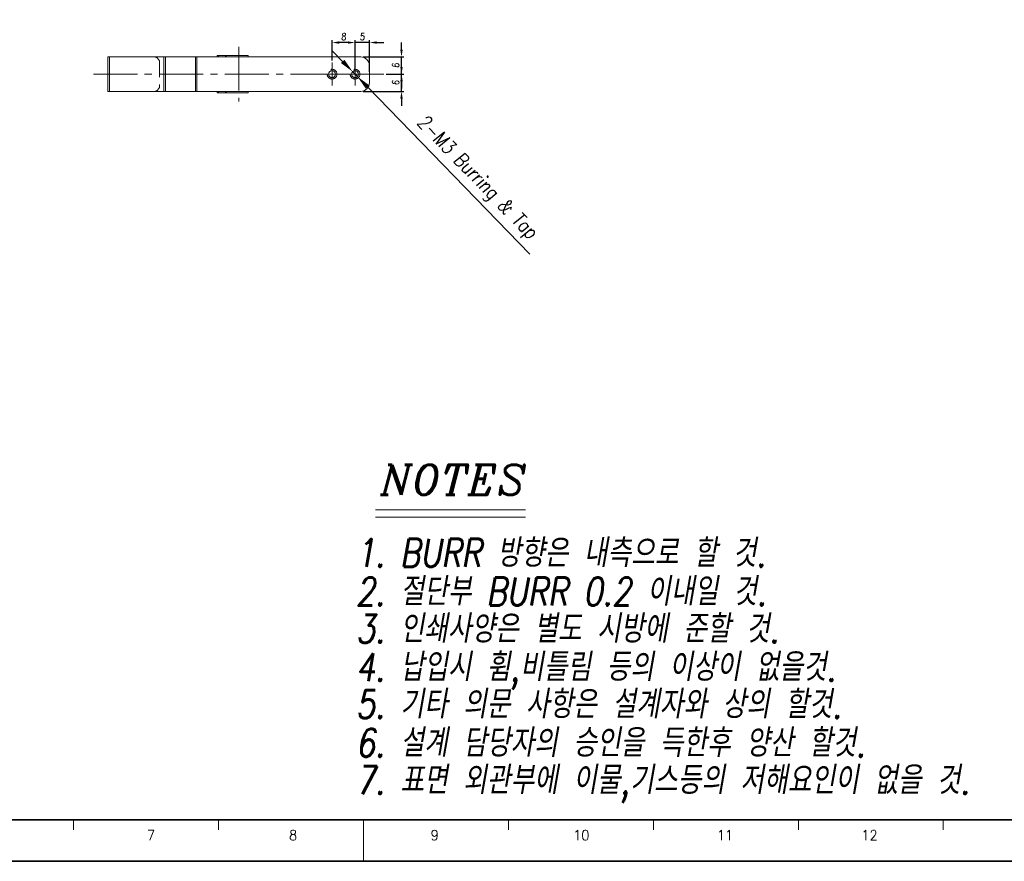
# Model space of a CAD drawing. Header units: millimetres. Extents: x 4065 to 8083, y -652 to 5416.
# Tile 2 of 256: x 4446 to 4789, y -643 to -350. Entities that reach past the tile are written whole.
import ezdxf
from ezdxf.enums import TextEntityAlignment as Align

# ---------------------------------------------------------------- set-up
doc = ezdxf.new("R2010")
doc.units = ezdxf.units.MM
doc.header["$LTSCALE"] = 0.8
doc.header["$PDMODE"] = 3
doc.header["$PDSIZE"] = 0.3125
for name, pattern in [('CENTER', [50.8, 31.75, -6.35, 6.35, -6.35]), ('CENTER2', [28.575, 19.05, -3.175, 3.175, -3.175]), ('HIDDEN', [9.525, 6.35, -3.175])]:
    doc.linetypes.add(name, pattern=pattern)
doc.layers.get('0').update_dxf_attribs({"linetype": 'CONTINUOUS', "lineweight": 0})
doc.layers.get('Defpoints').update_dxf_attribs({"linetype": 'CONTINUOUS', "lineweight": 0})
for name, color, linetype, lineweight in [('1', 2, 'CENTER', 0), ('2', 3, 'CONTINUOUS', 0), ('3', 5, 'HIDDEN', 0), ('4', 1, 'CENTER2', 9)]:
    doc.layers.add(name, color=color, linetype=linetype, lineweight=lineweight)
doc.styles.add('A', font='ITALIC', dxfattribs={"height": 3})
doc.styles.add('linetech', font='romans.shx', dxfattribs={"width": 0.8, "oblique": 10, "bigfont": 'whgtxt.shx'})
doc.styles.get("Standard").update_dxf_attribs({"font": 'romans.shx', "width": 0.8, "oblique": 5, "bigfont": 'whgtxt.shx'})
doc.dimstyles.get("Standard").update_dxf_attribs({"dimtxt": 2.5, "dimasz": 2.5, "dimexe": 0.8, "dimexo": 0.8, "dimgap": 0.8, "dimtad": 1, "dimdsep": 46, "dimtxsty": 'Standard', "dimcen": 0, "dimclrd": 3, "dimclre": 3, "dimclrt": 3, "dimazin": 0, "dimtp": 0.001, "dimtm": 0.001, "dimtfac": 1, "dimtmove": 0, "dimatfit": 3, "dimfxl": 0, "dimtolj": 1, "dimarcsym": 0})

# ---------------------------------------------------------------- blocks, each defined once
blk = doc.blocks.new('*D103')
at = {"layer": '2', "color": 3, "lineweight": -2}
for p, q in [((4558.68, -364.67), (4555.2, -361.08)), ((4562.17, -368.26), (4563.84, -369.98)), ((4623.77, -431.71), (4567.32, -373.57))]:
    blk.add_line(p, q, dxfattribs=at)
at = {"layer": '2', "color": 3}
for points in [[(4559.28, -364.09), (4558.09, -365.25), (4562.17, -368.26)], [(4567.92, -372.99), (4566.72, -374.15), (4563.84, -369.98)]]:
    blk.add_solid(points, dxfattribs=at)
at = {"layer": 'Defpoints', "color": 0}
for p in [(4562.17, -368.26), (4563.84, -369.98)]:
    blk.add_point(p, dxfattribs=at)
at = {"layer": '2', "color": 3, "insert": (4605.13, -405.43), "char_height": 5, "attachment_point": 5, "rotation": 314.1532}
blk.add_mtext('\\A1;2-M3 Burring & Tap', dxfattribs=at)
blk = doc.blocks.new('*D633')
at = {"layer": '2', "color": 3, "lineweight": -2}
for p, q in [((4579.16, -366.62), (4579.16, -364.12)), ((4573.8, -369.12), (4579.96, -369.12)), ((4579.16, -375.12), (4579.16, -369.12)), ((4565.8, -375.12), (4579.96, -375.12)), ((4579.16, -377.62), (4579.16, -380.12))]:
    blk.add_line(p, q, dxfattribs=at)
at = {"layer": '2', "color": 3}
for points in [[(4578.74, -366.62), (4579.58, -366.62), (4579.16, -369.12)], [(4578.74, -377.62), (4579.58, -377.62), (4579.16, -375.12)]]:
    blk.add_solid(points, dxfattribs=at)
at = {"layer": 'Defpoints', "color": 0}
for p in [(4573, -369.12), (4579.16, -369.12), (4565, -375.12)]:
    blk.add_point(p, dxfattribs=at)
at = {"layer": '2', "color": 3, "insert": (4577.11, -372.12), "char_height": 2.5, "attachment_point": 5, "rotation": 90}
blk.add_mtext('\\A1;6', dxfattribs=at)
blk = doc.blocks.new('*D634')
at = {"layer": '2', "color": 3, "lineweight": -2}
for p, q in [((4579.16, -360.62), (4579.16, -358.12)), ((4565.8, -363.12), (4579.96, -363.12)), ((4579.16, -369.12), (4579.16, -363.12)), ((4573.8, -369.12), (4579.96, -369.12)), ((4579.16, -371.62), (4579.16, -374.12))]:
    blk.add_line(p, q, dxfattribs=at)
at = {"layer": '2', "color": 3}
for points in [[(4578.74, -360.62), (4579.58, -360.62), (4579.16, -363.12)], [(4578.74, -371.62), (4579.58, -371.62), (4579.16, -369.12)]]:
    blk.add_solid(points, dxfattribs=at)
at = {"layer": 'Defpoints', "color": 0}
for p in [(4565, -363.12), (4579.16, -363.12), (4573, -369.12)]:
    blk.add_point(p, dxfattribs=at)
at = {"layer": '2', "color": 3, "insert": (4577.11, -366.12), "char_height": 2.5, "attachment_point": 5, "rotation": 90}
blk.add_mtext('\\A1;6', dxfattribs=at)
blk = doc.blocks.new('*D635')
at = {"layer": '2', "color": 3, "lineweight": -2}
for p, q in [((4560.5, -358.12), (4558, -358.12)), ((4563, -368.32), (4563, -357.32)), ((4568, -358.12), (4563, -358.12)), ((4568, -368.32), (4568, -357.32)), ((4570.5, -358.12), (4573, -358.12))]:
    blk.add_line(p, q, dxfattribs=at)
at = {"layer": '2', "color": 3}
for points in [[(4560.5, -357.71), (4560.5, -358.54), (4563, -358.12)], [(4570.5, -357.71), (4570.5, -358.54), (4568, -358.12)]]:
    blk.add_solid(points, dxfattribs=at)
at = {"layer": 'Defpoints', "color": 0}
for p in [(4563, -358.12), (4563, -369.12), (4568, -369.12)]:
    blk.add_point(p, dxfattribs=at)
at = {"layer": '2', "color": 3, "insert": (4565.5, -356.07), "char_height": 2.5, "attachment_point": 5}
blk.add_mtext('\\A1;5', dxfattribs=at)
blk = doc.blocks.new('*D636')
at = {"layer": '2', "color": 3, "lineweight": -2}
for p, q in [((4555, -364.32), (4555, -357.32)), ((4560.5, -358.12), (4557.5, -358.12)), ((4563, -367.12), (4563, -357.32))]:
    blk.add_line(p, q, dxfattribs=at)
at = {"layer": '2', "color": 3}
for points in [[(4557.5, -357.71), (4557.5, -358.54), (4555, -358.12)], [(4560.5, -357.71), (4560.5, -358.54), (4563, -358.12)]]:
    blk.add_solid(points, dxfattribs=at)
at = {"layer": 'Defpoints', "color": 0}
for p in [(4555, -358.12), (4555, -365.12), (4563, -367.92)]:
    blk.add_point(p, dxfattribs=at)
at = {"layer": '2', "color": 3, "insert": (4559, -356.07), "char_height": 2.5, "attachment_point": 5}
blk.add_mtext('\\A1;8', dxfattribs=at)

msp = doc.modelspace()

# ---------------------------------------------------------------- linework, layer by layer
for p, q in [((4477.002, -375.12), (4477.002, -363.12)), ((4477.002, -363.12), (4565.002, -363.12)), ((4477.502, -375.12), (4477.502, -363.12)), ((4496.502, -375.12), (4496.502, -363.12)), ((4497.002, -375.12), (4497.002, -363.12)), ((4507.502, -363.12), (4507.502, -375.12)), ((4508.002, -363.12), (4508.002, -375.12)), ((4515.002, -363.12), (4515.002, -362.62)), ((4515.002, -362.62), (4525.797, -362.62)), ((4515.502, -363.12), (4515.502, -362.62)), ((4517.868, -363.12), (4517.868, -362.62)), ((4518.118, -363.12), (4518.118, -362.62)), ((4525.797, -363.12), (4525.797, -362.62)), ((4568.002, -366.12), (4568.002, -372.12)), ((4477.002, -375.12), (4565.002, -375.12)), ((4515.002, -375.62), (4515.002, -375.12)), ((4525.797, -375.62), (4515.002, -375.62)), ((4515.502, -375.62), (4515.502, -375.12)), ((4517.868, -375.62), (4517.868, -375.12)), ((4518.118, -375.62), (4518.118, -375.12)), ((4525.797, -375.12), (4525.797, -375.62))]:
    msp.add_line(p, q)
at = {"color": 7, "linetype": 'Continuous', "lineweight": 35}
msp.add_line((4162.339, -628.461), (4969.479, -628.461), dxfattribs=at)
at = {"color": 7, "linetype": 'Continuous'}
for p, q in [((4465.016, -631.988), (4465.016, -628.461)), ((4515.463, -631.988), (4515.463, -628.461)), ((4565.909, -642.572), (4565.909, -628.461)), ((4616.355, -631.988), (4616.355, -628.461)), ((4666.801, -631.988), (4666.801, -628.461)), ((4717.248, -631.988), (4717.248, -628.461)), ((4767.694, -631.988), (4767.694, -628.461))]:
    msp.add_line(p, q, dxfattribs=at)
at = {"color": 7, "linetype": 'Continuous', "lineweight": 35}
msp.add_lwpolyline([(4144.145, -48.891), (4144.145, -642.891), (4984.145, -642.891), (4984.145, -48.891)], close=True, dxfattribs=at)
for centre in [(4555.002, -369.12), (4563.002, -369.12)]:
    msp.add_circle(centre, 1.2)
for centre, start, end in [((4565.002, -366.12), 0, 90), ((4565.002, -372.12), 270, 0)]:
    msp.add_arc(centre, 3, start, end)
at = {"layer": '1'}
for p, q in [((4555.002, -373.12), (4555.002, -365.12)), ((4563.002, -373.12), (4563.002, -365.12)), ((4551.002, -369.12), (4559.002, -369.12)), ((4559.002, -369.12), (4567.002, -369.12))]:
    msp.add_line(p, q, dxfattribs=at)
at = {"layer": '2'}
for p, q in [((4570.071, -520.612), (4622.299, -520.612)), ((4570.071, -523.22), (4622.299, -523.22))]:
    msp.add_line(p, q, dxfattribs=at)
at = {"layer": '3'}
msp.add_line((4495.002, -365.12), (4495.002, -373.12), dxfattribs=at)
for centre in [(4555.002, -369.12), (4563.002, -369.12)]:
    msp.add_circle(centre, 1.7, dxfattribs=at)
for centre, start, end in [((4493.002, -365.12), 0, 90), ((4493.002, -373.12), 270, 0)]:
    msp.add_arc(centre, 2, start, end, dxfattribs=at)
at = {"layer": '4'}
for p, q in [((4522.502, -359.62), (4522.502, -378.62)), ((4472.002, -369.12), (4573.002, -369.12))]:
    msp.add_line(p, q, dxfattribs=at)

# ---------------------------------------------------------------- texts
at = {"color": 7, "linetype": 'Continuous', "width": 0.933333}
for s, height, p in [('7', 3.528, (4491.969, -633.821)), ('8', 3.528, (4541.461, -633.821)), ('9', 3.528, (4590.695, -633.821)), ('10', 3.5277, (4641.734, -633.821)), ('11', 3.5277, (4691.742, -633.821)), ('12', 3.5277, (4742.007, -633.821))]:
    msp.add_text(s, height=height, dxfattribs=at).set_placement(p, align=Align.MIDDLE_CENTER)
at = {"layer": '2', "style": 'A'}
msp.add_text('NOTES', height=10.4341, dxfattribs=at).set_placement((4571.832, -515.387))
at = {"layer": '2', "color": 3, "lineweight": 0, "style": 'linetech', "oblique": 10, "width": 0.8}
for s, p in [('1. BURR 방향은 내측으로 할 것.', (4563.297, -540.521)), ('2. 절단부 BURR 0.2 이내일 것.', (4563.297, -553.937)), ('3. 인쇄사양은 별도 시방에 준할 것.', (4563.297, -566.906)), ('4. 납입시 휨,비틀림 등의 이상이 없을것.', (4563.297, -580.187)), ('5. 기타 의문 사항은 설계자와 상의 할것.', (4563.297, -593.156)), ('6. 설계 담당자의 승인을 득한후 양산 할것.', (4563.297, -606.572)), ('7. 표면 외관부에 이물,기스등의 저해요인이 없을 것.', (4563.297, -619.541))]:
    msp.add_text(s, height=9.73846, dxfattribs=at).set_placement(p)

# ---------------------------------------------------------------- dimensions: what is measured, and where the dimension line sits
at = {"layer": '2'}
for base, p1, p2, picture, middle in [((4555.002, -358.123), (4563.002, -367.92), (4555.002, -365.12), '*D636', (4559.002, -356.073)), ((4563.002, -358.123), (4568.002, -369.12), (4563.002, -369.12), '*D635', (4565.502, -356.073))]:
    dim = msp.add_linear_dim(base=base, p1=p1, p2=p2, dimstyle='Standard', override={"dimazin": 2}, dxfattribs=at)
    dim.commit()
    dim.dimension.update_dxf_attribs({"geometry": picture, "text_midpoint": middle})
for base, p1, p2, picture, middle in [((4579.161, -363.12), (4573.002, -369.12), (4565.002, -363.12), '*D634', (4577.111, -366.12)), ((4579.161, -369.12), (4565.002, -375.12), (4573.002, -369.12), '*D633', (4577.111, -372.12))]:
    dim = msp.add_linear_dim(base=base, p1=p1, p2=p2, angle=90, dimstyle='Standard', override={"dimazin": 2}, dxfattribs=at)
    dim.commit()
    dim.dimension.update_dxf_attribs({"geometry": picture, "text_midpoint": middle})
dim = msp.add_diameter_dim_2p(p1=(4562.166, -368.259), p2=(4563.838, -369.981), text='2-M3 Burring & Tap', dimstyle='Standard', override={"dimscale": 2, "dimazin": 2}, dxfattribs=at)
dim.commit()
dim.dimension.update_dxf_attribs({"geometry": '*D103', "text_midpoint": (4601.589, -408.865), "dimtype": 163})

doc.saveas('drawing.dxf')
